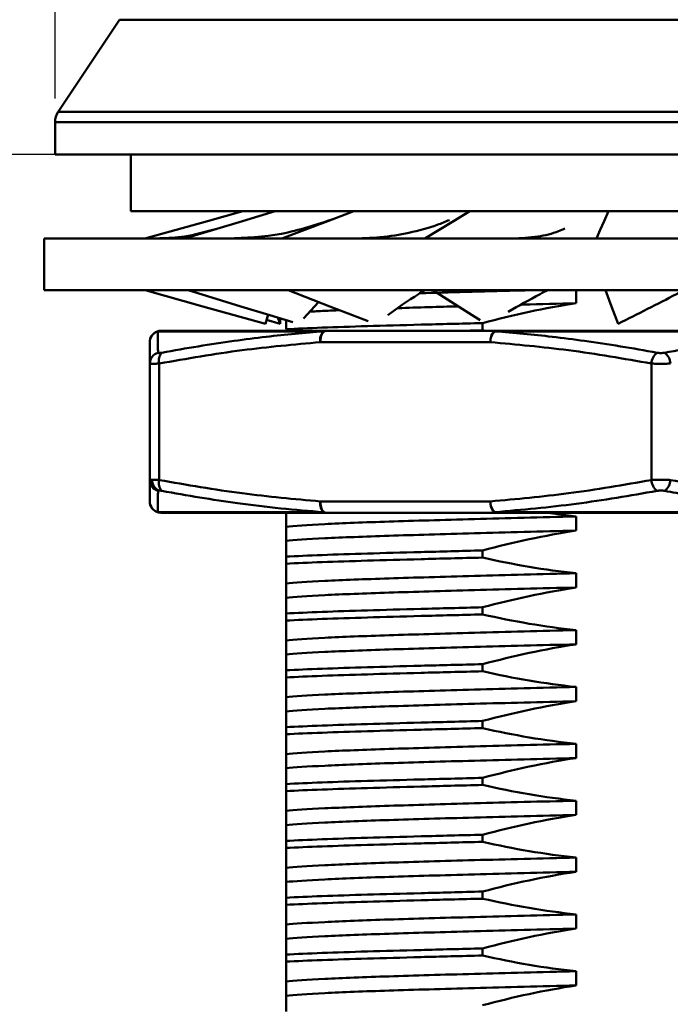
# Model space of a CAD drawing. Header units: millimetres. Extents: x 3186 to 3452, y 1587 to 1771.
# Tile 8 of 17: x 3257 to 3274, y 1719 to 1745. Entities that reach past the tile are written whole.
import ezdxf

# ---------------------------------------------------------------- set-up
doc = ezdxf.new("R2010")
doc.units = ezdxf.units.MM
doc.layers.add('尺寸线层', color=3, linetype='Continuous', lineweight=18)
doc.layers.add('粗实线层', color=7, linetype='Continuous', lineweight=50)
doc.styles.add('标准', font='txt', dxfattribs={"width": 0.667})
doc.dimstyles.new('对齐', dxfattribs={"dimtxt": 3, "dimasz": 2.5, "dimexe": 1.25, "dimexo": 0.625, "dimtad": 1, "dimdsep": 46, "dimtxsty": '标准', "dimcen": 2.5, "dimclrd": 3, "dimclre": 3, "dimclrt": 3, "dimadec": 0, "dimazin": 0, "dimtfac": 1, "dimtmove": 0, "dimatfit": 3, "dimfxl": 1, "dimarcsym": 0})

# ---------------------------------------------------------------- blocks, each defined once
blk = doc.blocks.new('*D15')
at = {"layer": 'Defpoints', "color": 0, "transparency": 16777216}
for p in [(3246.791, 1741.595), (3259.101, 1741.595), (3264.039, 1679.595)]:
    blk.add_point(p, dxfattribs=at)
at = {"layer": '尺寸线层', "color": 3, "lineweight": -2, "transparency": 16777216}
for p, q in [((3258.476, 1741.595), (3245.541, 1741.595)), ((3246.791, 1683.595), (3246.791, 1737.595)), ((3263.414, 1679.595), (3245.541, 1679.595))]:
    blk.add_line(p, q, dxfattribs=at)
at = {"layer": '尺寸线层', "color": 3, "transparency": 16777216}
for points in [[(3246.124, 1737.595), (3247.457, 1737.595), (3246.791, 1741.595)], [(3246.124, 1683.595), (3247.457, 1683.595), (3246.791, 1679.595)]]:
    blk.add_solid(points, dxfattribs=at)
at = {"layer": '尺寸线层', "color": 3, "transparency": 16777216, "insert": (3243.89, 1710.595), "char_height": 4.5, "attachment_point": 5, "rotation": 90, "style": '标准'}
blk.add_mtext('62', dxfattribs=at)
blk = doc.blocks.new('*D16')
at = {"layer": 'Defpoints', "color": 0, "transparency": 16777216}
for p in [(3246.791, 1745.595), (3263.591, 1745.595), (3257.936, 1741.595)]:
    blk.add_point(p, dxfattribs=at)
at = {"layer": '尺寸线层', "color": 3, "lineweight": -2, "transparency": 16777216}
for p, q in [((3246.791, 1749.595), (3246.791, 1753.595)), ((3262.966, 1745.595), (3245.541, 1745.595)), ((3246.791, 1741.595), (3246.791, 1745.595)), ((3257.311, 1741.595), (3245.541, 1741.595)), ((3246.791, 1737.595), (3246.791, 1733.595))]:
    blk.add_line(p, q, dxfattribs=at)
at = {"layer": '尺寸线层', "color": 3, "transparency": 16777216}
for points in [[(3246.124, 1749.595), (3247.457, 1749.595), (3246.791, 1745.595)], [(3246.124, 1737.595), (3247.457, 1737.595), (3246.791, 1741.595)]]:
    blk.add_solid(points, dxfattribs=at)
at = {"layer": '尺寸线层', "color": 3, "transparency": 16777216, "insert": (3243.916, 1743.595), "char_height": 4.5, "attachment_point": 5, "rotation": 90, "style": '标准'}
blk.add_mtext('4', dxfattribs=at)
blk = doc.blocks.new('*D17')
at = {"layer": 'Defpoints', "color": 0, "transparency": 16777216}
for p in [(3289.851, 1759.819), (3257.851, 1742.443), (3289.851, 1742.456)]:
    blk.add_point(p, dxfattribs=at)
at = {"layer": '尺寸线层', "color": 3, "lineweight": -2, "transparency": 16777216}
for p, q in [((3257.851, 1743.068), (3257.851, 1761.069)), ((3289.851, 1743.081), (3289.851, 1761.069)), ((3261.851, 1759.819), (3285.851, 1759.819))]:
    blk.add_line(p, q, dxfattribs=at)
at = {"layer": '尺寸线层', "color": 3, "transparency": 16777216}
for points in [[(3261.851, 1760.486), (3261.851, 1759.153), (3257.851, 1759.819)], [(3285.851, 1760.486), (3285.851, 1759.153), (3289.851, 1759.819)]]:
    blk.add_solid(points, dxfattribs=at)
at = {"layer": '尺寸线层', "color": 3, "transparency": 16777216, "insert": (3273.851, 1762.72), "char_height": 4.5, "attachment_point": 5, "style": '标准'}
blk.add_mtext('{\\fISOCPEUR|b0|i0|c0|p34;%%C}28', dxfattribs=at)

msp = doc.modelspace()

# ---------------------------------------------------------------- linework, layer by layer
at = {"layer": '粗实线层'}
for p, q in [((3259.554, 1745.149), (3257.935, 1742.721)), ((3288.148, 1745.149), (3259.554, 1745.149)), ((3257.935, 1742.721), (3289.767, 1742.721)), ((3257.851, 1742.443), (3257.851, 1741.595)), ((3289.851, 1742.443), (3257.851, 1742.443)), ((3257.851, 1741.595), (3289.851, 1741.595)), ((3259.851, 1741.595), (3259.851, 1740.095)), ((3259.851, 1740.095), (3287.851, 1740.095)), ((3257.562, 1739.374), (3257.562, 1738.009)), ((3280.303, 1739.374), (3257.562, 1739.374)), ((3260.655, 1739.497), (3260.659, 1739.495)), ((3257.562, 1738.009), (3280.303, 1738.009)), ((3271.612, 1738.009), (3271.612, 1737.667)), ((3264.412, 1737.269), (3264.807, 1737.698)), ((3263.409, 1737.124), (3263.476, 1737.368)), ((3263.799, 1737.124), (3263.732, 1737.29)), ((3263.799, 1737.27), (3263.799, 1737.125)), ((3263.799, 1737.124), (3263.438, 1737.229)), ((3269.144, 1737.145), (3269.144, 1736.957)), ((3264.943, 1736.926), (3260.56, 1736.926)), ((3269.497, 1736.94), (3265.004, 1736.94)), ((3268.487, 1736.94), (3269.144, 1736.957)), ((3269.144, 1736.957), (3269.222, 1736.94)), ((3278.234, 1736.926), (3269.467, 1736.926)), ((3269.347, 1736.64), (3264.854, 1736.64)), ((3260.351, 1733.003), (3260.351, 1736.077)), ((3260.601, 1736.077), (3260.601, 1733.003)), ((3273.601, 1733.003), (3273.601, 1736.077)), ((3260.351, 1733.003), (3260.359, 1733.006)), ((3260.355, 1733.014), (3260.365, 1732.912)), ((3269.347, 1732.44), (3264.854, 1732.44)), ((3264.943, 1732.155), (3260.56, 1732.155)), ((3260.56, 1732.155), (3260.651, 1732.14)), ((3265.004, 1732.14), (3264.943, 1732.155)), ((3265.004, 1732.14), (3269.497, 1732.14)), ((3278.234, 1732.155), (3269.467, 1732.155)), ((3270.861, 1732.14), (3271.612, 1732.042)), ((3271.612, 1732.042), (3271.612, 1731.667)), ((3263.951, 1731.397), (3263.951, 1731.772)), ((3269.144, 1731.145), (3269.144, 1730.957)), ((3263.951, 1730.795), (3263.951, 1730.982)), ((3271.612, 1730.542), (3271.612, 1730.167)), ((3263.951, 1729.897), (3263.951, 1730.272)), ((3263.951, 1729.295), (3263.951, 1729.482)), ((3269.144, 1729.645), (3269.144, 1729.457)), ((3271.612, 1729.042), (3271.612, 1728.667)), ((3263.951, 1728.397), (3263.951, 1728.772)), ((3263.951, 1727.795), (3263.951, 1727.982)), ((3269.144, 1728.145), (3269.144, 1727.957)), ((3271.612, 1727.542), (3271.612, 1727.167)), ((3263.951, 1726.897), (3263.951, 1727.272)), ((3269.144, 1726.645), (3269.144, 1726.457)), ((3263.951, 1726.295), (3263.951, 1726.482)), ((3271.612, 1726.042), (3271.612, 1725.667)), ((3263.951, 1725.397), (3263.951, 1725.772)), ((3269.144, 1725.145), (3269.144, 1724.957)), ((3263.951, 1724.795), (3263.951, 1724.982)), ((3271.612, 1724.542), (3271.612, 1724.167)), ((3263.951, 1723.897), (3263.951, 1724.272)), ((3269.144, 1723.645), (3269.144, 1723.457)), ((3263.951, 1723.295), (3263.951, 1723.482)), ((3271.612, 1723.042), (3271.612, 1722.667)), ((3263.951, 1722.397), (3263.951, 1722.772)), ((3263.951, 1721.795), (3263.951, 1721.982)), ((3269.144, 1722.145), (3269.144, 1721.957)), ((3271.612, 1721.542), (3271.612, 1721.167)), ((3263.951, 1720.897), (3263.951, 1721.272)), ((3269.144, 1720.645), (3269.144, 1720.457)), ((3263.951, 1720.295), (3263.951, 1720.482)), ((3271.612, 1720.042), (3271.612, 1719.667)), ((3263.951, 1719.397), (3263.951, 1719.772))]:
    msp.add_line(p, q, dxfattribs=at)
at = {"layer": '粗实线层', "flags": 128}
for points in [[(3260.217, 1739.374), (3261.047, 1739.605), (3261.877, 1739.836), (3262.808, 1740.095)], [(3261.271, 1739.374), (3262.036, 1739.605), (3262.802, 1739.836), (3263.661, 1740.095)], [(3263.841, 1739.374), (3264.45, 1739.605), (3265.059, 1739.836), (3265.743, 1740.095)], [(3267.619, 1739.374), (3267.998, 1739.605), (3268.377, 1739.836), (3268.803, 1740.095)], [(3272.149, 1739.374), (3272.252, 1739.605), (3272.356, 1739.836), (3272.472, 1740.095)], [(3263.409, 1737.124), (3262.58, 1737.355), (3261.752, 1737.586), (3260.231, 1738.009)], [(3264.131, 1737.169), (3263.519, 1737.355), (3262.759, 1737.586), (3261.365, 1738.009)], [(3266.116, 1737.196), (3265.703, 1737.355), (3265.104, 1737.586), (3264.005, 1738.009)], [(3269.08, 1737.223), (3268.87, 1737.355), (3268.504, 1737.586), (3267.832, 1738.009)], [(3272.727, 1737.124), (3272.638, 1737.355), (3272.549, 1737.586), (3272.385, 1738.009)], [(3265.004, 1736.94), (3264.975, 1736.934), (3264.947, 1736.917), (3264.921, 1736.89), (3264.898, 1736.852), (3264.879, 1736.807), (3264.866, 1736.755), (3264.857, 1736.699), (3264.854, 1736.64)], [(3269.347, 1736.64), (3269.35, 1736.699), (3269.359, 1736.755), (3269.373, 1736.807), (3269.391, 1736.852), (3269.414, 1736.89), (3269.44, 1736.917), (3269.468, 1736.934), (3269.497, 1736.94)], [(3264.854, 1732.44), (3264.857, 1732.382), (3264.866, 1732.325), (3264.879, 1732.274), (3264.898, 1732.228), (3264.921, 1732.191), (3264.947, 1732.163), (3264.975, 1732.146), (3265.004, 1732.14)], [(3269.497, 1732.14), (3269.468, 1732.146), (3269.44, 1732.163), (3269.414, 1732.191), (3269.391, 1732.228), (3269.373, 1732.274), (3269.359, 1732.325), (3269.35, 1732.382), (3269.347, 1732.44)]]:
    msp.add_lwpolyline(points, dxfattribs=at)
at = {"layer": '粗实线层'}
for centre, radius, start, end in [((3258.351, 1742.443), 0.5, 146.3099, 180), ((3260.65, 1736.64), 0.299, 107.578, 179.9659), ((3260.651, 1736.64), 0.3, 90.0001, 166.912), ((3260.651, 1736.651), 0.289, 90.0068, 108.3314), ((3265.184, 1736.694), 0.334, 136.1004, 189.2391), ((3265.005, 1736.803), 0.137, 90.3264, 116.7563), ((3269.717, 1736.653), 0.37, 132.4377, 181.9393), ((3269.5, 1736.897), 0.0432, 93.3253, 138.8299), ((3260.648, 1736.076), 0.297, 105.1183, 179.7605), ((3260.888, 1736.158), 0.298, 136.7199, 195.7023), ((3273.989, 1736.056), 0.389, 127.8785, 176.8492), ((3273.713, 1736.056), 0.389, 3.1508, 52.1215), ((3260.648, 1733.004), 0.297, 180.2395, 254.8817), ((3260.716, 1733), 0.299, 177.8438, 246.5128), ((3260.888, 1732.922), 0.298, 164.2977, 223.2801), ((3273.989, 1733.024), 0.389, 183.1508, 232.1215), ((3273.713, 1733.024), 0.389, 307.8785, 356.8492), ((3260.65, 1732.44), 0.299, 180.0342, 252.4217), ((3260.651, 1732.44), 0.3, 180, 269.9999), ((3269.717, 1732.428), 0.37, 178.0607, 227.562), ((3260.651, 1732.43), 0.289, 251.6687, 269.9932), ((3269.5, 1732.183), 0.0432, 221.1701, 266.6747)]:
    msp.add_arc(centre, radius, start, end, dxfattribs=at)
for points, knots in [([(3265.216, 1739.895), (3264.755, 1739.742), (3263.828, 1739.434), (3262.886, 1739.394), (3262.413, 1739.374)], [0, 0, 0, 0, 0.498032, 1, 1, 1, 1]), ([(3268.264, 1739.863), (3268.16, 1739.819), (3267.836, 1739.682), (3267.228, 1739.524), (3266.469, 1739.395), (3265.934, 1739.381), (3265.676, 1739.374)], [0, 0, 0, 0, 0.147331, 0.455742, 0.737846, 1, 1, 1, 1]), ([(3262.089, 1739.621), (3261.81, 1739.546), (3261.28, 1739.405), (3260.83, 1739.389), (3260.618, 1739.381)], [0, 0, 0, 0, 0.52699, 1, 1, 1, 1]), ([(3271.317, 1739.644), (3271.262, 1739.619), (3271.039, 1739.514), (3270.582, 1739.406), (3270.154, 1739.385), (3269.925, 1739.374)], [0, 0, 0, 0, 0.132507, 0.537892, 1, 1, 1, 1]), ([(3266.64, 1737.356), (3266.898, 1737.541), (3267.202, 1737.758), (3267.553, 1737.976), (3267.606, 1738.009)], [0, 0, 0, 0, 0.847767, 1, 1, 1, 1]), ([(3267.482, 1737.932), (3267.536, 1737.933), (3267.946, 1737.946), (3268.867, 1737.971), (3269.759, 1737.996), (3270.26, 1738.008), (3270.29, 1738.009)], [0, 0, 0, 0, 0.067782, 0.517651, 0.971473, 1, 1, 1, 1]), ([(3269.817, 1737.444), (3270.095, 1737.599), (3270.441, 1737.792), (3270.808, 1737.986), (3270.88, 1738.024)], [0, 0, 0, 0, 0.803156, 1, 1, 1, 1]), ([(3272.727, 1737.124), (3273.241, 1737.386), (3273.78, 1737.66), (3274.317, 1737.936), (3274.343, 1737.949)], [0, 0, 0, 0, 0.9521448, 1, 1, 1, 1]), ([(3266.907, 1737.539), (3267.171, 1737.547), (3267.662, 1737.563), (3268.238, 1737.579), (3268.504, 1737.586)], [0, 0, 0, 0, 0.537831, 1, 1, 1, 1]), ([(3270.157, 1737.631), (3270.182, 1737.631), (3270.642, 1737.644), (3271.141, 1737.656), (3271.612, 1737.667)], [0, 0, 0, 0, 0.0545691, 1, 1, 1, 1]), ([(3264.572, 1737.443), (3264.694, 1737.451), (3264.91, 1737.464), (3265.23, 1737.478), (3265.37, 1737.483)], [0, 0, 0, 0, 0.56198, 1, 1, 1, 1]), ([(3263.951, 1736.982), (3263.951, 1737.021), (3263.951, 1737.113), (3263.951, 1737.184), (3263.951, 1737.224)], [0, 0, 0, 0, 0.428865, 1, 1, 1, 1]), ([(3263.951, 1736.982), (3264.223, 1736.996), (3264.544, 1737.01), (3265.267, 1737.038), (3265.669, 1737.051), (3266.53, 1737.076), (3267.005, 1737.089), (3268.026, 1737.116), (3268.572, 1737.13), (3269.144, 1737.145)], [0, 0, 0, 0, 0.25, 0.25, 0.5, 0.5, 0.75, 0.75, 1, 1, 1, 1]), ([(3260.57, 1736.363), (3260.569, 1736.42), (3260.567, 1736.534), (3260.565, 1736.673), (3260.563, 1736.782), (3260.561, 1736.866), (3260.56, 1736.906), (3260.56, 1736.926)], [0, 0, 0, 0, 0.226734, 0.448781, 0.647702, 0.824437, 1, 1, 1, 1]), ([(3265.004, 1736.94), (3264.646, 1736.94), (3263.926, 1736.94), (3262.992, 1736.94), (3262.176, 1736.94), (3261.508, 1736.94), (3260.98, 1736.94), (3260.76, 1736.94), (3260.651, 1736.94)], [0, 0, 0, 0, 0.165474, 0.332212, 0.5, 0.667735, 0.834499, 1, 1, 1, 1]), ([(3264.943, 1736.926), (3264.692, 1736.906), (3264.187, 1736.866), (3263.399, 1736.782), (3262.547, 1736.672), (3261.627, 1736.534), (3260.992, 1736.42), (3260.671, 1736.363)], [0, 0, 0, 0, 0.1757687, 0.35272, 0.5516483, 0.773482, 1, 1, 1, 1]), ([(3273.75, 1736.363), (3273.428, 1736.42), (3272.79, 1736.534), (3271.867, 1736.673), (3271.013, 1736.782), (3270.224, 1736.866), (3269.719, 1736.906), (3269.467, 1736.926)], [0, 0, 0, 0, 0.226735, 0.4487827, 0.6477041, 0.8244379, 1, 1, 1, 1]), ([(3278.204, 1736.94), (3277.736, 1736.94), (3276.797, 1736.94), (3275.335, 1736.94), (3273.851, 1736.94), (3272.367, 1736.94), (3270.904, 1736.94), (3269.965, 1736.94), (3269.497, 1736.94)], [0, 0, 0, 0, 0.165474, 0.332212, 0.5, 0.667735, 0.834499, 1, 1, 1, 1]), ([(3278.234, 1736.926), (3277.982, 1736.906), (3277.476, 1736.866), (3276.687, 1736.782), (3275.833, 1736.672), (3274.91, 1736.534), (3274.273, 1736.42), (3273.951, 1736.363)], [0, 0, 0, 0, 0.175793, 0.352769, 0.551698, 0.773507, 1, 1, 1, 1]), ([(3260.351, 1736.077), (3260.351, 1736.205), (3260.351, 1736.451), (3260.351, 1736.578), (3260.351, 1736.64)], [0, 0, 0, 0, 0.5164891, 1, 1, 1, 1]), ([(3264.854, 1736.64), (3264.166, 1736.578), (3262.742, 1736.451), (3261.33, 1736.205), (3260.601, 1736.077)], [0, 0, 0, 0, 0.483499, 1, 1, 1, 1]), ([(3273.601, 1736.077), (3272.871, 1736.205), (3271.459, 1736.451), (3270.036, 1736.578), (3269.347, 1736.64)], [0, 0, 0, 0, 0.51649, 1, 1, 1, 1]), ([(3260.671, 1736.363), (3260.656, 1736.36), (3260.627, 1736.355), (3260.596, 1736.354), (3260.574, 1736.355), (3260.571, 1736.36), (3260.57, 1736.363)], [0, 0, 0, 0, 0.250654, 0.499905, 0.749188, 1, 1, 1, 1]), ([(3273.951, 1736.363), (3273.935, 1736.36), (3273.904, 1736.355), (3273.851, 1736.354), (3273.798, 1736.355), (3273.766, 1736.36), (3273.75, 1736.363)], [0, 0, 0, 0, 0.2506536, 0.4999054, 0.7491883, 1, 1, 1, 1]), ([(3260.601, 1736.077), (3260.565, 1736.075), (3260.492, 1736.07), (3260.413, 1736.068), (3260.361, 1736.07), (3260.354, 1736.075), (3260.351, 1736.077)], [0, 0, 0, 0, 0.249979, 0.499802, 0.749724, 1, 1, 1, 1]), ([(3260.365, 1736.169), (3260.362, 1736.15), (3260.354, 1736.112), (3260.363, 1736.077), (3260.368, 1736.059)], [0, 0, 0, 0, 0.4960534, 1, 1, 1, 1]), ([(3274.101, 1736.077), (3274.061, 1736.075), (3273.982, 1736.07), (3273.851, 1736.068), (3273.719, 1736.07), (3273.64, 1736.075), (3273.601, 1736.077)], [0, 0, 0, 0, 0.249979, 0.499802, 0.749724, 1, 1, 1, 1]), ([(3260.351, 1732.44), (3260.351, 1732.502), (3260.351, 1732.63), (3260.351, 1732.876), (3260.351, 1733.003)], [0, 0, 0, 0, 0.483516, 1, 1, 1, 1]), ([(3260.359, 1733.006), (3260.361, 1733.007), (3260.367, 1733.011), (3260.398, 1733.011), (3260.418, 1733.012)], [0, 0, 0, 0, 0.357795, 1, 1, 1, 1]), ([(3260.418, 1733.012), (3260.442, 1733.011), (3260.491, 1733.01), (3260.564, 1733.006), (3260.601, 1733.003)], [0, 0, 0, 0, 0.49281, 1, 1, 1, 1]), ([(3260.601, 1733.003), (3261.33, 1732.876), (3262.742, 1732.63), (3264.166, 1732.502), (3264.854, 1732.44)], [0, 0, 0, 0, 0.51648, 1, 1, 1, 1]), ([(3269.347, 1732.44), (3270.036, 1732.502), (3271.459, 1732.63), (3272.871, 1732.876), (3273.601, 1733.003)], [0, 0, 0, 0, 0.483499, 1, 1, 1, 1]), ([(3273.601, 1733.003), (3273.64, 1733.005), (3273.719, 1733.01), (3273.851, 1733.012), (3273.983, 1733.01), (3274.061, 1733.005), (3274.101, 1733.003)], [0, 0, 0, 0, 0.250525, 0.500532, 0.750272, 1, 1, 1, 1]), ([(3274.101, 1733.003), (3274.83, 1732.876), (3276.242, 1732.63), (3277.666, 1732.502), (3278.354, 1732.44)], [0, 0, 0, 0, 0.516491, 1, 1, 1, 1]), ([(3260.57, 1732.718), (3260.569, 1732.659), (3260.567, 1732.543), (3260.564, 1732.388), (3260.562, 1732.25), (3260.56, 1732.186), (3260.56, 1732.155)], [0, 0, 0, 0, 0.231679, 0.458706, 0.731264, 1, 1, 1, 1]), ([(3260.597, 1732.726), (3260.589, 1732.726), (3260.574, 1732.725), (3260.571, 1732.72), (3260.57, 1732.718)], [0, 0, 0, 0, 0.498551, 1, 1, 1, 1]), ([(3260.671, 1732.718), (3260.656, 1732.72), (3260.627, 1732.725), (3260.607, 1732.726), (3260.597, 1732.726)], [0, 0, 0, 0, 0.5014447, 1, 1, 1, 1]), ([(3264.943, 1732.155), (3264.566, 1732.186), (3263.805, 1732.248), (3262.717, 1732.384), (3261.67, 1732.539), (3261.006, 1732.658), (3260.671, 1732.718)], [0, 0, 0, 0, 0.263888, 0.531447, 0.763274, 1, 1, 1, 1]), ([(3273.75, 1732.718), (3273.04, 1732.594), (3271.618, 1732.347), (3270.185, 1732.219), (3269.467, 1732.155)], [0, 0, 0, 0, 0.499405, 1, 1, 1, 1]), ([(3273.951, 1732.718), (3273.936, 1732.72), (3273.907, 1732.725), (3273.855, 1732.727), (3273.8, 1732.725), (3273.767, 1732.72), (3273.75, 1732.718)], [0, 0, 0, 0, 0.237983, 0.473132, 0.736469, 1, 1, 1, 1]), ([(3278.234, 1732.155), (3277.96, 1732.177), (3277.408, 1732.22), (3276.579, 1732.311), (3275.827, 1732.41), (3275.151, 1732.511), (3274.553, 1732.609), (3274.153, 1732.681), (3273.951, 1732.718)], [0, 0, 0, 0, 0.191559, 0.384375, 0.579926, 0.718232, 0.858141, 1, 1, 1, 1]), ([(3260.651, 1732.14), (3260.76, 1732.14), (3260.98, 1732.14), (3261.508, 1732.14), (3262.176, 1732.14), (3262.991, 1732.14), (3263.926, 1732.14), (3264.646, 1732.14), (3265.004, 1732.14)], [0, 0, 0, 0, 0.165474, 0.332212, 0.5, 0.667735, 0.834499, 1, 1, 1, 1]), ([(3263.951, 1731.772), (3263.951, 1731.827), (3263.951, 1731.923), (3263.951, 1732.056), (3263.951, 1732.129), (3263.951, 1732.14)], [0, 0, 0, 0, 0.526413, 0.92974, 1, 1, 1, 1]), ([(3269.497, 1732.14), (3269.965, 1732.14), (3270.904, 1732.14), (3272.367, 1732.14), (3273.851, 1732.14), (3275.335, 1732.14), (3276.797, 1732.14), (3277.736, 1732.14), (3278.204, 1732.14)], [0, 0, 0, 0, 0.165474, 0.332212, 0.5, 0.667735, 0.834499, 1, 1, 1, 1]), ([(3263.951, 1731.772), (3264.161, 1731.795), (3264.509, 1731.818), (3265.438, 1731.864), (3266.019, 1731.886), (3267.328, 1731.928), (3268.091, 1731.95), (3269.768, 1731.996), (3270.681, 1732.02), (3271.612, 1732.042)], [0, 0, 0, 0, 0.25, 0.25, 0.5, 0.5, 0.75, 0.75, 1, 1, 1, 1]), ([(3263.951, 1731.397), (3264.161, 1731.42), (3264.509, 1731.443), (3265.438, 1731.489), (3266.019, 1731.511), (3267.328, 1731.553), (3268.091, 1731.575), (3269.768, 1731.621), (3270.681, 1731.645), (3271.612, 1731.667)], [0, 0, 0, 0, 0.25, 0.25, 0.5, 0.5, 0.75, 0.75, 1, 1, 1, 1]), ([(3263.951, 1730.982), (3264.223, 1730.996), (3264.544, 1731.01), (3265.267, 1731.038), (3265.669, 1731.051), (3266.53, 1731.076), (3267.005, 1731.089), (3268.026, 1731.116), (3268.572, 1731.13), (3269.144, 1731.145)], [0, 0, 0, 0, 0.25, 0.25, 0.5, 0.5, 0.75, 0.75, 1, 1, 1, 1]), ([(3263.951, 1730.795), (3264.223, 1730.809), (3264.544, 1730.823), (3265.267, 1730.85), (3265.669, 1730.863), (3266.53, 1730.888), (3267.005, 1730.902), (3268.026, 1730.929), (3268.572, 1730.943), (3269.144, 1730.957)], [0, 0, 0, 0, 0.25, 0.25, 0.5, 0.5, 0.75, 0.75, 1, 1, 1, 1]), ([(3263.951, 1730.272), (3264.161, 1730.295), (3264.509, 1730.318), (3265.438, 1730.364), (3266.019, 1730.386), (3267.328, 1730.428), (3268.091, 1730.45), (3269.768, 1730.496), (3270.681, 1730.52), (3271.612, 1730.542)], [0, 0, 0, 0, 0.25, 0.25, 0.5, 0.5, 0.75, 0.75, 1, 1, 1, 1]), ([(3263.951, 1729.897), (3264.161, 1729.92), (3264.509, 1729.943), (3265.438, 1729.989), (3266.019, 1730.011), (3267.328, 1730.053), (3268.091, 1730.075), (3269.768, 1730.121), (3270.681, 1730.145), (3271.612, 1730.167)], [0, 0, 0, 0, 0.25, 0.25, 0.5, 0.5, 0.75, 0.75, 1, 1, 1, 1]), ([(3263.951, 1729.482), (3264.223, 1729.496), (3264.544, 1729.51), (3265.267, 1729.538), (3265.669, 1729.551), (3266.53, 1729.576), (3267.005, 1729.589), (3268.026, 1729.616), (3268.572, 1729.63), (3269.144, 1729.645)], [0, 0, 0, 0, 0.25, 0.25, 0.5, 0.5, 0.75, 0.75, 1, 1, 1, 1]), ([(3263.951, 1729.295), (3264.223, 1729.309), (3264.544, 1729.323), (3265.267, 1729.35), (3265.669, 1729.363), (3266.53, 1729.388), (3267.005, 1729.402), (3268.026, 1729.429), (3268.572, 1729.443), (3269.144, 1729.457)], [0, 0, 0, 0, 0.25, 0.25, 0.5, 0.5, 0.75, 0.75, 1, 1, 1, 1]), ([(3263.951, 1728.772), (3264.161, 1728.795), (3264.509, 1728.818), (3265.438, 1728.864), (3266.019, 1728.886), (3267.328, 1728.928), (3268.091, 1728.95), (3269.768, 1728.996), (3270.681, 1729.02), (3271.612, 1729.042)], [0, 0, 0, 0, 0.25, 0.25, 0.5, 0.5, 0.75, 0.75, 1, 1, 1, 1]), ([(3263.951, 1728.397), (3264.161, 1728.42), (3264.509, 1728.443), (3265.438, 1728.489), (3266.019, 1728.511), (3267.328, 1728.553), (3268.091, 1728.575), (3269.768, 1728.621), (3270.681, 1728.645), (3271.612, 1728.667)], [0, 0, 0, 0, 0.25, 0.25, 0.5, 0.5, 0.75, 0.75, 1, 1, 1, 1]), ([(3263.951, 1727.982), (3264.223, 1727.996), (3264.544, 1728.01), (3265.267, 1728.038), (3265.669, 1728.051), (3266.53, 1728.076), (3267.005, 1728.089), (3268.026, 1728.116), (3268.572, 1728.13), (3269.144, 1728.145)], [0, 0, 0, 0, 0.25, 0.25, 0.5, 0.5, 0.75, 0.75, 1, 1, 1, 1]), ([(3263.951, 1727.795), (3264.223, 1727.809), (3264.544, 1727.823), (3265.267, 1727.85), (3265.669, 1727.863), (3266.53, 1727.888), (3267.005, 1727.902), (3268.026, 1727.929), (3268.572, 1727.943), (3269.144, 1727.957)], [0, 0, 0, 0, 0.25, 0.25, 0.5, 0.5, 0.75, 0.75, 1, 1, 1, 1]), ([(3263.951, 1727.272), (3264.161, 1727.295), (3264.509, 1727.318), (3265.438, 1727.364), (3266.019, 1727.386), (3267.328, 1727.428), (3268.091, 1727.45), (3269.768, 1727.496), (3270.681, 1727.52), (3271.612, 1727.542)], [0, 0, 0, 0, 0.25, 0.25, 0.5, 0.5, 0.75, 0.75, 1, 1, 1, 1]), ([(3263.951, 1726.897), (3264.161, 1726.92), (3264.509, 1726.943), (3265.438, 1726.989), (3266.019, 1727.011), (3267.328, 1727.053), (3268.091, 1727.075), (3269.768, 1727.121), (3270.681, 1727.145), (3271.612, 1727.167)], [0, 0, 0, 0, 0.25, 0.25, 0.5, 0.5, 0.75, 0.75, 1, 1, 1, 1]), ([(3263.951, 1726.482), (3264.223, 1726.496), (3264.544, 1726.51), (3265.267, 1726.538), (3265.669, 1726.551), (3266.53, 1726.576), (3267.005, 1726.589), (3268.026, 1726.616), (3268.572, 1726.63), (3269.144, 1726.645)], [0, 0, 0, 0, 0.25, 0.25, 0.5, 0.5, 0.75, 0.75, 1, 1, 1, 1]), ([(3263.951, 1726.295), (3264.223, 1726.309), (3264.544, 1726.323), (3265.267, 1726.35), (3265.669, 1726.363), (3266.53, 1726.388), (3267.005, 1726.402), (3268.026, 1726.429), (3268.572, 1726.443), (3269.144, 1726.457)], [0, 0, 0, 0, 0.25, 0.25, 0.5, 0.5, 0.75, 0.75, 1, 1, 1, 1]), ([(3263.951, 1725.772), (3264.161, 1725.795), (3264.509, 1725.818), (3265.438, 1725.864), (3266.019, 1725.886), (3267.328, 1725.928), (3268.091, 1725.95), (3269.768, 1725.996), (3270.681, 1726.02), (3271.612, 1726.042)], [0, 0, 0, 0, 0.25, 0.25, 0.5, 0.5, 0.75, 0.75, 1, 1, 1, 1]), ([(3263.951, 1725.397), (3264.161, 1725.42), (3264.509, 1725.443), (3265.438, 1725.489), (3266.019, 1725.511), (3267.328, 1725.553), (3268.091, 1725.575), (3269.768, 1725.621), (3270.681, 1725.645), (3271.612, 1725.667)], [0, 0, 0, 0, 0.25, 0.25, 0.5, 0.5, 0.75, 0.75, 1, 1, 1, 1]), ([(3263.951, 1724.982), (3264.223, 1724.996), (3264.544, 1725.01), (3265.267, 1725.038), (3265.669, 1725.051), (3266.53, 1725.076), (3267.005, 1725.089), (3268.026, 1725.116), (3268.572, 1725.13), (3269.144, 1725.145)], [0, 0, 0, 0, 0.25, 0.25, 0.5, 0.5, 0.75, 0.75, 1, 1, 1, 1]), ([(3263.951, 1724.795), (3264.223, 1724.809), (3264.544, 1724.823), (3265.267, 1724.85), (3265.669, 1724.863), (3266.53, 1724.888), (3267.005, 1724.902), (3268.026, 1724.929), (3268.572, 1724.943), (3269.144, 1724.957)], [0, 0, 0, 0, 0.25, 0.25, 0.5, 0.5, 0.75, 0.75, 1, 1, 1, 1]), ([(3263.951, 1724.272), (3264.161, 1724.295), (3264.509, 1724.318), (3265.438, 1724.364), (3266.019, 1724.386), (3267.328, 1724.428), (3268.091, 1724.45), (3269.768, 1724.496), (3270.681, 1724.52), (3271.612, 1724.542)], [0, 0, 0, 0, 0.25, 0.25, 0.5, 0.5, 0.75, 0.75, 1, 1, 1, 1]), ([(3263.951, 1723.897), (3264.161, 1723.92), (3264.509, 1723.943), (3265.438, 1723.989), (3266.019, 1724.011), (3267.328, 1724.053), (3268.091, 1724.075), (3269.768, 1724.121), (3270.681, 1724.145), (3271.612, 1724.167)], [0, 0, 0, 0, 0.25, 0.25, 0.5, 0.5, 0.75, 0.75, 1, 1, 1, 1]), ([(3263.951, 1723.482), (3264.223, 1723.496), (3264.544, 1723.51), (3265.267, 1723.538), (3265.669, 1723.551), (3266.53, 1723.576), (3267.005, 1723.589), (3268.026, 1723.616), (3268.572, 1723.63), (3269.144, 1723.645)], [0, 0, 0, 0, 0.25, 0.25, 0.5, 0.5, 0.75, 0.75, 1, 1, 1, 1]), ([(3263.951, 1723.295), (3264.223, 1723.309), (3264.544, 1723.323), (3265.267, 1723.35), (3265.669, 1723.363), (3266.53, 1723.388), (3267.005, 1723.402), (3268.026, 1723.429), (3268.572, 1723.443), (3269.144, 1723.457)], [0, 0, 0, 0, 0.25, 0.25, 0.5, 0.5, 0.75, 0.75, 1, 1, 1, 1]), ([(3263.951, 1722.772), (3264.161, 1722.795), (3264.509, 1722.818), (3265.438, 1722.864), (3266.019, 1722.886), (3267.328, 1722.928), (3268.091, 1722.95), (3269.768, 1722.996), (3270.681, 1723.02), (3271.612, 1723.042)], [0, 0, 0, 0, 0.25, 0.25, 0.5, 0.5, 0.75, 0.75, 1, 1, 1, 1]), ([(3263.951, 1722.397), (3264.161, 1722.42), (3264.509, 1722.443), (3265.438, 1722.489), (3266.019, 1722.511), (3267.328, 1722.553), (3268.091, 1722.575), (3269.768, 1722.621), (3270.681, 1722.645), (3271.612, 1722.667)], [0, 0, 0, 0, 0.25, 0.25, 0.5, 0.5, 0.75, 0.75, 1, 1, 1, 1]), ([(3263.951, 1721.982), (3264.223, 1721.996), (3264.544, 1722.01), (3265.267, 1722.038), (3265.669, 1722.051), (3266.53, 1722.076), (3267.005, 1722.089), (3268.026, 1722.116), (3268.572, 1722.13), (3269.144, 1722.145)], [0, 0, 0, 0, 0.25, 0.25, 0.5, 0.5, 0.75, 0.75, 1, 1, 1, 1]), ([(3263.951, 1721.795), (3264.223, 1721.809), (3264.544, 1721.823), (3265.267, 1721.85), (3265.669, 1721.863), (3266.53, 1721.888), (3267.005, 1721.902), (3268.026, 1721.929), (3268.572, 1721.943), (3269.144, 1721.957)], [0, 0, 0, 0, 0.25, 0.25, 0.5, 0.5, 0.75, 0.75, 1, 1, 1, 1]), ([(3263.951, 1721.272), (3264.161, 1721.295), (3264.509, 1721.318), (3265.438, 1721.364), (3266.019, 1721.386), (3267.328, 1721.428), (3268.091, 1721.45), (3269.768, 1721.496), (3270.681, 1721.52), (3271.612, 1721.542)], [0, 0, 0, 0, 0.25, 0.25, 0.5, 0.5, 0.75, 0.75, 1, 1, 1, 1]), ([(3263.951, 1720.897), (3264.161, 1720.92), (3264.509, 1720.943), (3265.438, 1720.989), (3266.019, 1721.011), (3267.328, 1721.053), (3268.091, 1721.075), (3269.768, 1721.121), (3270.681, 1721.145), (3271.612, 1721.167)], [0, 0, 0, 0, 0.25, 0.25, 0.5, 0.5, 0.75, 0.75, 1, 1, 1, 1]), ([(3263.951, 1720.482), (3264.223, 1720.496), (3264.544, 1720.51), (3265.267, 1720.538), (3265.669, 1720.551), (3266.53, 1720.576), (3267.005, 1720.589), (3268.026, 1720.616), (3268.572, 1720.63), (3269.144, 1720.645)], [0, 0, 0, 0, 0.25, 0.25, 0.5, 0.5, 0.75, 0.75, 1, 1, 1, 1]), ([(3263.951, 1720.295), (3264.223, 1720.309), (3264.544, 1720.323), (3265.267, 1720.35), (3265.669, 1720.363), (3266.53, 1720.388), (3267.005, 1720.402), (3268.026, 1720.429), (3268.572, 1720.443), (3269.144, 1720.457)], [0, 0, 0, 0, 0.25, 0.25, 0.5, 0.5, 0.75, 0.75, 1, 1, 1, 1]), ([(3263.951, 1719.772), (3264.161, 1719.795), (3264.509, 1719.818), (3265.438, 1719.864), (3266.019, 1719.886), (3267.328, 1719.928), (3268.091, 1719.95), (3269.768, 1719.996), (3270.681, 1720.02), (3271.612, 1720.042)], [0, 0, 0, 0, 0.25, 0.25, 0.5, 0.5, 0.75, 0.75, 1, 1, 1, 1]), ([(3263.951, 1719.397), (3264.161, 1719.42), (3264.509, 1719.443), (3265.438, 1719.489), (3266.019, 1719.511), (3267.328, 1719.553), (3268.091, 1719.575), (3269.768, 1719.621), (3270.681, 1719.645), (3271.612, 1719.667)], [0, 0, 0, 0, 0.25, 0.25, 0.5, 0.5, 0.75, 0.75, 1, 1, 1, 1])]:
    msp.add_open_spline(points, degree=3, knots=knots, dxfattribs=at)
for points in [[(3271.612, 1737.667), (3270.78, 1737.542), (3269.957, 1737.362), (3269.144, 1737.145)], [(3264.943, 1732.155), (3264.929, 1732.167), (3264.901, 1732.192), (3264.872, 1732.261), (3264.853, 1732.346), (3264.854, 1732.409), (3264.854, 1732.44)], [(3271.612, 1731.667), (3270.78, 1731.542), (3269.957, 1731.362), (3269.144, 1731.145)], [(3263.951, 1730.982), (3263.951, 1731.167), (3263.951, 1731.31), (3263.951, 1731.397)], [(3263.951, 1730.272), (3263.951, 1730.397), (3263.951, 1730.577), (3263.951, 1730.795)], [(3269.144, 1730.957), (3269.958, 1730.772), (3270.782, 1730.629), (3271.612, 1730.542)], [(3271.612, 1730.167), (3270.78, 1730.042), (3269.957, 1729.862), (3269.144, 1729.645)], [(3263.951, 1729.482), (3263.951, 1729.667), (3263.951, 1729.81), (3263.951, 1729.897)], [(3263.951, 1728.772), (3263.951, 1728.897), (3263.951, 1729.077), (3263.951, 1729.295)], [(3269.144, 1729.457), (3269.958, 1729.272), (3270.782, 1729.129), (3271.612, 1729.042)], [(3271.612, 1728.667), (3270.78, 1728.542), (3269.957, 1728.362), (3269.144, 1728.145)], [(3263.951, 1727.982), (3263.951, 1728.167), (3263.951, 1728.31), (3263.951, 1728.397)], [(3269.144, 1727.957), (3269.958, 1727.772), (3270.782, 1727.629), (3271.612, 1727.542)], [(3263.951, 1727.272), (3263.951, 1727.397), (3263.951, 1727.577), (3263.951, 1727.795)], [(3271.612, 1727.167), (3270.78, 1727.042), (3269.957, 1726.862), (3269.144, 1726.645)], [(3263.951, 1726.482), (3263.951, 1726.667), (3263.951, 1726.81), (3263.951, 1726.897)], [(3269.144, 1726.457), (3269.958, 1726.272), (3270.782, 1726.129), (3271.612, 1726.042)], [(3263.951, 1725.772), (3263.951, 1725.897), (3263.951, 1726.077), (3263.951, 1726.295)], [(3271.612, 1725.667), (3270.78, 1725.542), (3269.957, 1725.362), (3269.144, 1725.145)], [(3263.951, 1724.982), (3263.951, 1725.167), (3263.951, 1725.31), (3263.951, 1725.397)], [(3263.951, 1724.272), (3263.951, 1724.397), (3263.951, 1724.577), (3263.951, 1724.795)], [(3269.144, 1724.957), (3269.958, 1724.772), (3270.782, 1724.629), (3271.612, 1724.542)], [(3271.612, 1724.167), (3270.78, 1724.042), (3269.957, 1723.862), (3269.144, 1723.645)], [(3263.951, 1723.482), (3263.951, 1723.667), (3263.951, 1723.81), (3263.951, 1723.897)], [(3263.951, 1722.772), (3263.951, 1722.897), (3263.951, 1723.077), (3263.951, 1723.295)], [(3269.144, 1723.457), (3269.958, 1723.272), (3270.782, 1723.129), (3271.612, 1723.042)], [(3271.612, 1722.667), (3270.78, 1722.542), (3269.957, 1722.362), (3269.144, 1722.145)], [(3263.951, 1721.982), (3263.951, 1722.167), (3263.951, 1722.31), (3263.951, 1722.397)], [(3269.144, 1721.957), (3269.958, 1721.772), (3270.782, 1721.629), (3271.612, 1721.542)], [(3263.951, 1721.272), (3263.951, 1721.397), (3263.951, 1721.577), (3263.951, 1721.795)], [(3271.612, 1721.167), (3270.78, 1721.042), (3269.957, 1720.862), (3269.144, 1720.645)], [(3263.951, 1720.482), (3263.951, 1720.667), (3263.951, 1720.81), (3263.951, 1720.897)], [(3269.144, 1720.457), (3269.958, 1720.272), (3270.782, 1720.129), (3271.612, 1720.042)], [(3263.951, 1719.772), (3263.951, 1719.897), (3263.951, 1720.077), (3263.951, 1720.295)], [(3271.612, 1719.667), (3270.78, 1719.542), (3269.957, 1719.362), (3269.144, 1719.145)], [(3263.951, 1718.982), (3263.951, 1719.167), (3263.951, 1719.31), (3263.951, 1719.397)]]:
    msp.add_open_spline(points, degree=3, dxfattribs=at)

# ---------------------------------------------------------------- dimensions: what is measured, and where the dimension line sits
at = {"layer": '尺寸线层'}
dim = msp.add_linear_dim(base=(3289.851, 1759.819), p1=(3257.851, 1742.443), p2=(3289.851, 1742.456), text='{\\fISOCPEUR|b0|i0|c0|p34;%%C}28', dimstyle='对齐', override={"dimtxt": 4.5, "dimasz": 4}, dxfattribs=at)
dim.commit()
dim.dimension.update_dxf_attribs({"geometry": '*D17', "text_midpoint": (3273.851, 1762.72)})
for base, p1, p2, picture, middle in [((3246.791, 1745.595), (3257.936, 1741.595), (3263.591, 1745.595), '*D16', (3243.916, 1743.595)), ((3246.791, 1741.595), (3264.039, 1679.595), (3259.101, 1741.595), '*D15', (3243.89, 1710.595))]:
    dim = msp.add_linear_dim(base=base, p1=p1, p2=p2, angle=90, dimstyle='对齐', override={"dimtxt": 4.5, "dimasz": 4}, dxfattribs=at)
    dim.commit()
    dim.dimension.update_dxf_attribs({"geometry": picture, "text_midpoint": middle})

doc.saveas('drawing.dxf')
